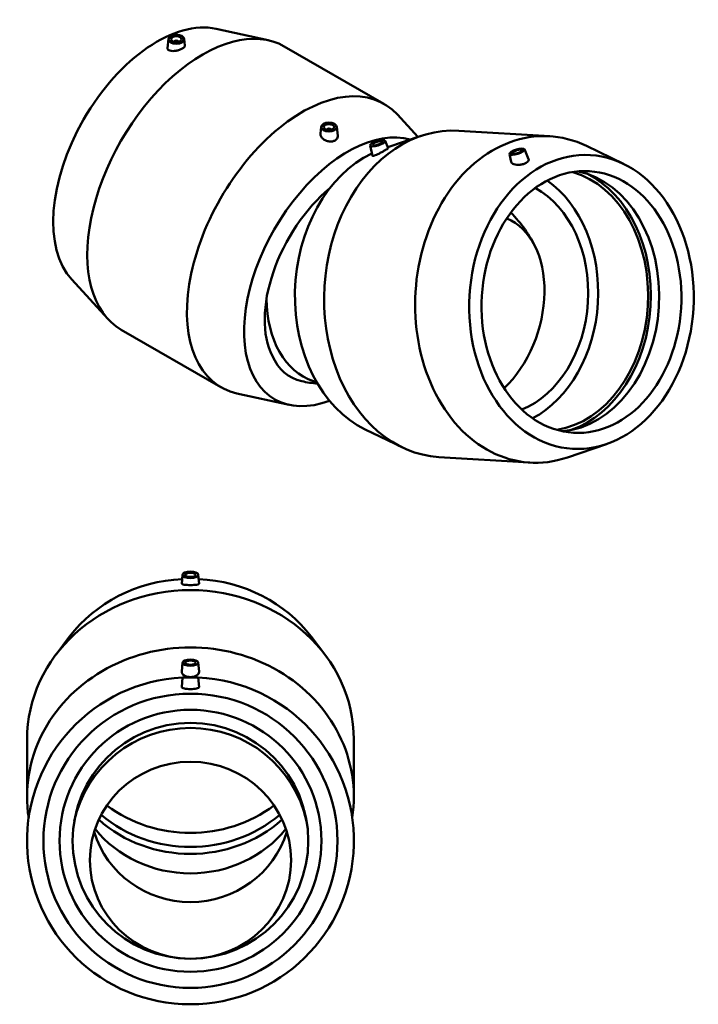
# Model space of a CAD drawing. Header units: millimetres. Extents: x -168 to 1703, y -786 to 1200.
# Tile 7 of 7: x 1055 to 1703, y 261 to 1200. Entities that reach past the tile are written whole.
import ezdxf

# ---------------------------------------------------------------- set-up
doc = ezdxf.new("R2010")
doc.units = ezdxf.units.MM
doc.layers.add('Visible (ANSI)', color=7, linetype='Continuous', lineweight=50)

msp = doc.modelspace()

# ---------------------------------------------------------------- linework, layer by layer
at = {"layer": 'Visible (ANSI)'}
for p, q in [((1242.955, 1191.554), (1292.696, 1180.619)), ((1197.401, 1181.902), (1196.46, 1173.123)), ((1202.887, 1179.183), (1202.887, 1178.996)), ((1206.887, 1179.183), (1206.887, 1178.996)), ((1212.373, 1181.902), (1213.055, 1175.534)), ((1308.008, 1174.732), (1403.184, 1119.923)), ((1435.518, 1088.313), (1415.961, 1109.635)), ((1343.122, 1097.987), (1342.457, 1091.787)), ((1348.607, 1095.082), (1348.607, 1095.268)), ((1352.607, 1095.082), (1352.607, 1095.268)), ((1358.093, 1097.987), (1359.02, 1089.338)), ((1474.555, 1094.328), (1561.503, 1089.016)), ((1404.221, 1084.686), (1407.189, 1077.599)), ((1406.804, 1078.519), (1438.652, 1089.382)), ((1389.92, 1080.178), (1392.072, 1070.281)), ((1523.043, 1072.045), (1524.655, 1064.63)), ((1537.344, 1076.553), (1541.226, 1067.281)), ((1631.809, 1062.666), (1596.536, 1079.736)), ((1105.108, 952.179), (1139.533, 914.646)), ((1152.31, 904.358), (1247.486, 849.549)), ((1338.954, 854.232), (1335.754, 855.288)), ((1312.539, 832.727), (1262.798, 843.663)), ((1385.223, 809.259), (1420.496, 792.189)), ((1615.468, 795.192), (1578.38, 782.543)), ((1455.529, 782.909), (1542.477, 777.597)), ((1210.896, 670.604), (1210.076, 662.045)), ((1225.885, 670.604), (1226.705, 662.045)), ((1103.005, 611.524), (1090.185, 594.629)), ((1333.776, 611.524), (1346.597, 594.629)), ((1210.896, 586.784), (1210.091, 578.375)), ((1225.885, 586.784), (1226.691, 578.375)), ((1210.891, 572.693), (1210.077, 563.392)), ((1210.891, 572.693), (1225.891, 572.693)), ((1225.891, 572.693), (1226.705, 563.392)), ((1062.391, 458.689), (1062.391, 513.435)), ((1374.391, 458.689), (1374.391, 513.435))]:
    msp.add_line(p, q, dxfattribs=at)
for radius in [140.4, 125, 112.5]:
    msp.add_circle((1218.391, 416.693), radius, dxfattribs=at)
for centre, radius, start, end in [((1445.029, 934.537), 113.63, 24.542752, 45.860788), ((1349.108, 966.202), 113.63, 257.563775, 265.24825), ((1218.391, 416.693), 156, 92.761495, 87.238505), ((1218.391, 410.767), 113.63, 12.465577, 167.534423)]:
    msp.add_arc(centre, radius, start, end, dxfattribs=at)
for centre, major_axis, ratio, start_param, end_param in [((1186.672, 1064.587), (70.064, 121.668), 0.5780931, 0.1806918, 2.9609008), ((1230.159, 1039.545), (77.849, 135.187), 0.5780931, 0, 3.1415927), ((1204.887, 1179.183), (-2, 0), 0.5758617, 2.9729035, 6.4518745), ((1325.335, 984.736), (77.849, 135.187), 0.5780931, 6.1024935, 9.6054698), ((1551.99, 933.306), (9.513, 155.71), 0.7623384, 5.9797557, 9.7282075), ((1368.822, 959.694), (70.064, 121.668), 0.5780931, 0.1411273, 3.7461846), ((1465.042, 938.618), (9.513, 155.71), 0.7623384, 0, 3.1415927), ((1350.607, 1095.268), (-2, 0), 0.5758617, 2.9729035, 6.4518745), ((1425.315, 941.045), (-8.562, -140.139), 0.7623384, 3.541978, 5.9797557), ((1559.936, 932.821), (-7.623, -124.767), 0.7623384, 0.1678583, 2.9737343), ((1570.53, 932.174), (-7.623, -124.767), 0.7623384, 0.1116124, 3.0299803), ((1559.936, 932.821), (-7.835, -128.247), 0.7623384, 0.3059111, 2.8356815), ((1512.263, 935.733), (7.623, 124.767), 0.7623384, 3.5724807, 5.8522972), ((1368.822, 959.694), (-56.141, -97.491), 0.5780931, 4.1442201, 5.9266869), ((1512.263, 935.733), (-6.86, -112.291), 0.7623384, 0.3445005, 2.7970922), ((1487.024, 920.675), (30.108, 91.208), 0.6851888, 4.0526359, 6.2304601), ((1370.082, 959.278), (-34.328, -103.99), 0.6851888, 5.1748658, 6.2831853), ((1368.822, 954.849), (-54.972, -95.46), 0.5780931, 5.8777853, 6.4634756), ((1218.391, 667.745), (2, 0), 0.4067366, 1.1322677, 2.009325), ((1218.391, 538.45), (140.4, 0), 0.9135455, 1.6269996, 2.5354197), ((1218.391, 538.45), (140.4, 0), 0.9135455, 0.6061729, 1.514593), ((1218.391, 513.435), (-156, 0), 0.9135455, 3.1415927, 6.2831853), ((1218.391, 458.689), (-156, 0), 0.9135455, 3.0004409, 6.424337), ((1218.391, 583.924), (-2, 0), 0.4067366, 4.2738603, 5.1509177), ((1218.391, 433.296), (-109.509, 0), 0.9781476, 6.1719818, 6.1969136), ((1218.391, 538.45), (-125, 0), 0.9135455, 0.8789652, 2.2626274), ((1218.391, 433.296), (109.509, 0), 0.9781476, 0.0862717, 0.1112035), ((1218.391, 518.438), (-125, 0), 0.9135455, 0.7953901, 2.3462025), ((1218.391, 525.109), (-125, 0), 0.9135455, 0.82098, 2.3206127), ((1218.391, 452.224), (-96.049, 0), 0.9781476, 0.2919472, 2.8496454), ((1218.391, 488.421), (-112.5, 0), 0.9135455, 0.6277762, 2.5138164)]:
    msp.add_ellipse(centre, major_axis=major_axis, ratio=ratio, start_param=start_param, end_param=end_param, dxfattribs=at)
for centre, major_axis, ratio in [((1204.887, 1181.635), (-7.5, 0), 0.5758617), ((1204.887, 1181.635), (-5, 0), 0.5758617), ((1350.607, 1097.721), (-7.5, 0), 0.5758617), ((1350.607, 1097.721), (-5, 0), 0.5758617), ((1397.088, 1082.377), (-7.153, -2.255), 0.2909442), ((1397.088, 1082.377), (-4.769, -1.503), 0.2909442), ((1591.717, 930.879), (-8.562, -140.139), 0.7623384), ((1530.211, 1074.244), (-7.153, -2.255), 0.2909442), ((1530.211, 1074.244), (-4.769, -1.503), 0.2909442), ((1591.717, 930.879), (-7.623, -124.767), 0.7623384), ((1218.391, 670.485), (7.5, 0), 0.4067366), ((1218.391, 670.485), (5, 0), 0.4067366), ((1218.391, 586.665), (7.5, 0), 0.4067366), ((1218.391, 586.665), (5, 0), 0.4067366), ((1218.391, 398.143), (96.049, 0), 0.9781476)]:
    msp.add_ellipse(centre, major_axis=major_axis, ratio=ratio, dxfattribs=at)
for points, knots in [([(1213.055, 1175.534), (1213.06, 1175.487), (1213.063, 1175.439), (1213.063, 1174.972), (1212.858, 1174.49), (1212.012, 1173.521), (1211.37, 1173.032), (1209.878, 1172.173), (1208.935, 1171.749), (1206.881, 1171.048), (1205.77, 1170.772), (1203.669, 1170.416), (1202.538, 1170.317), (1200.469, 1170.353), (1199.53, 1170.488), (1198.792, 1170.706)], [3.1300795, 3.1300795, 3.1300795, 3.1300795, 3.1661285, 3.1661285, 3.4826361, 3.4826361, 3.7991436, 3.7991436, 4.1156512, 4.1156512, 4.4321587, 4.4321587, 4.7595815, 4.7595815, 5.0870042, 5.0870042, 5.0870042, 5.0870042]), ([(1198.792, 1170.706), (1198.079, 1170.917), (1197.458, 1171.234), (1196.639, 1172.025), (1196.44, 1172.498), (1196.451, 1173.022), (1196.455, 1173.072), (1196.46, 1173.123)], [0, 0, 0, 0, 0.3167975, 0.3167975, 0.63359499, 0.63359499, 0.66681496, 0.66681496, 0.66681496, 0.66681496]), ([(1344.943, 1086.544), (1344.184, 1087.187), (1343.526, 1087.972), (1342.65, 1089.633), (1342.431, 1090.508), (1342.431, 1091.464), (1342.44, 1091.626), (1342.458, 1091.787)], [0, 0, 0, 0, 0.32742274, 0.32742274, 0.65484548, 0.65484548, 0.7206077, 0.7206077, 0.7206077, 0.7206077]), ([(1359.019, 1089.338), (1359.038, 1089.169), (1359.046, 1089.002), (1359.034, 1088.124), (1358.822, 1087.387), (1357.974, 1086.085), (1357.338, 1085.519), (1355.871, 1084.674), (1354.945, 1084.34), (1352.92, 1083.988), (1351.822, 1083.97), (1349.752, 1084.212), (1348.643, 1084.492), (1346.605, 1085.347), (1345.677, 1085.921), (1344.943, 1086.544)], [3.1384682, 3.1384682, 3.1384682, 3.1384682, 3.2093162, 3.2093162, 3.5203394, 3.5203394, 3.8313627, 3.8313627, 4.1423859, 4.1423859, 4.4534092, 4.4534092, 4.7702067, 4.7702067, 5.0870042, 5.0870042, 5.0870042, 5.0870042]), ([(1407.187, 1077.598), (1407.199, 1077.572), (1407.184, 1077.534), (1407.038, 1077.354), (1406.738, 1077.127), (1405.765, 1076.496), (1405.091, 1076.092), (1403.599, 1075.233), (1402.688, 1074.724), (1400.761, 1073.685), (1399.746, 1073.155), (1397.86, 1072.21), (1396.867, 1071.735), (1395.089, 1070.951), (1394.305, 1070.642), (1393.71, 1070.445)], [3.0470713, 3.0470713, 3.0470713, 3.0470713, 3.1661285, 3.1661285, 3.4826361, 3.4826361, 3.7991436, 3.7991436, 4.1156512, 4.1156512, 4.4321587, 4.4321587, 4.7595815, 4.7595815, 5.0870042, 5.0870042, 5.0870042, 5.0870042]), ([(1393.71, 1070.445), (1393.133, 1070.255), (1392.656, 1070.145), (1392.193, 1070.148), (1392.094, 1070.196), (1392.074, 1070.282)], [0, 0, 0, 0, 0.3167975, 0.3167975, 0.52273988, 0.52273988, 0.52273988, 0.52273988]), ([(1524.656, 1064.63), (1524.748, 1064.215), (1524.97, 1063.805), (1525.778, 1062.966), (1526.453, 1062.568), (1527.225, 1062.288)], [4.50791046, 4.50791046, 4.50791046, 4.50791046, 4.75958146, 4.75958146, 5.0870042, 5.0870042, 5.0870042, 5.0870042]), ([(1527.225, 1062.288), (1527.971, 1062.017), (1528.908, 1061.82), (1530.957, 1061.664), (1532.069, 1061.705), (1534.139, 1061.968), (1535.235, 1062.204), (1537.257, 1062.846), (1538.182, 1063.251), (1539.649, 1064.096), (1540.286, 1064.59), (1541.137, 1065.602), (1541.351, 1066.121), (1541.365, 1066.818), (1541.32, 1067.052), (1541.224, 1067.28)], [0, 0, 0, 0, 0.3167975, 0.3167975, 0.633595, 0.633595, 0.9446183, 0.9446183, 1.2556415, 1.2556415, 1.5666648, 1.5666648, 1.877688, 1.877688, 2.0321718, 2.0321718, 2.0321718, 2.0321718]), ([(1210.076, 662.045), (1210.076, 662.044), (1210.076, 662.042), (1210.061, 661.856), (1210.259, 661.669), (1211.103, 661.346), (1211.748, 661.208), (1213.234, 661.002), (1214.164, 660.918), (1216.215, 660.809), (1217.336, 660.783), (1219.446, 660.783), (1220.567, 660.809), (1222.617, 660.918), (1223.547, 661.002), (1225.033, 661.208), (1225.679, 661.346), (1226.522, 661.669), (1226.721, 661.856), (1226.706, 662.041)], [2.5091848, 2.5091848, 2.5091848, 2.5091848, 2.511283, 2.511283, 2.8387058, 2.8387058, 3.1661285, 3.1661285, 3.4826361, 3.4826361, 3.7991436, 3.7991436, 4.1156512, 4.1156512, 4.4321587, 4.4321587, 4.7595815, 4.7595815, 5.0870042, 5.0870042, 5.0870042, 5.0870042]), ([(1226.706, 577.974), (1226.691, 577.321), (1226.474, 576.633), (1225.612, 575.383), (1224.968, 574.822), (1223.491, 573.95), (1222.564, 573.579), (1220.533, 573.088), (1219.428, 572.968), (1217.354, 572.968), (1216.249, 573.088), (1214.217, 573.579), (1213.291, 573.95), (1211.814, 574.822), (1211.169, 575.383), (1210.308, 576.633), (1210.091, 577.321), (1210.073, 578.106), (1210.078, 578.24), (1210.092, 578.375)], [0, 0, 0, 0, 0.3167975, 0.3167975, 0.633595, 0.633595, 0.9446183, 0.9446183, 1.2556415, 1.2556415, 1.5666648, 1.5666648, 1.877688, 1.877688, 2.1944855, 2.1944855, 2.511283, 2.511283, 2.5752743, 2.5752743, 2.5752743, 2.5752743]), ([(1226.706, 563.314), (1226.691, 563.055), (1226.474, 562.79), (1225.612, 562.322), (1224.968, 562.119), (1223.491, 561.81), (1222.564, 561.682), (1220.533, 561.515), (1219.428, 561.476), (1217.354, 561.476), (1216.249, 561.515), (1214.217, 561.682), (1213.291, 561.81), (1211.814, 562.119), (1211.169, 562.322), (1210.308, 562.79), (1210.091, 563.055), (1210.074, 563.34), (1210.075, 563.366), (1210.077, 563.392)], [0, 0, 0, 0, 0.3167975, 0.3167975, 0.633595, 0.633595, 0.9446183, 0.9446183, 1.2556415, 1.2556415, 1.5666648, 1.5666648, 1.877688, 1.877688, 2.1944855, 2.1944855, 2.511283, 2.511283, 2.5424354, 2.5424354, 2.5424354, 2.5424354])]:
    msp.add_open_spline(points, degree=3, knots=knots, dxfattribs=at)
for points in [[(1226.706, 662.041), (1226.706, 662.042), (1226.706, 662.044), (1226.705, 662.045)], [(1226.69, 578.375), (1226.704, 578.24), (1226.709, 578.106), (1226.706, 577.974)], [(1226.704, 563.392), (1226.707, 563.366), (1226.707, 563.34), (1226.706, 563.314)]]:
    msp.add_open_spline(points, degree=3, dxfattribs=at)

doc.saveas('drawing.dxf')
